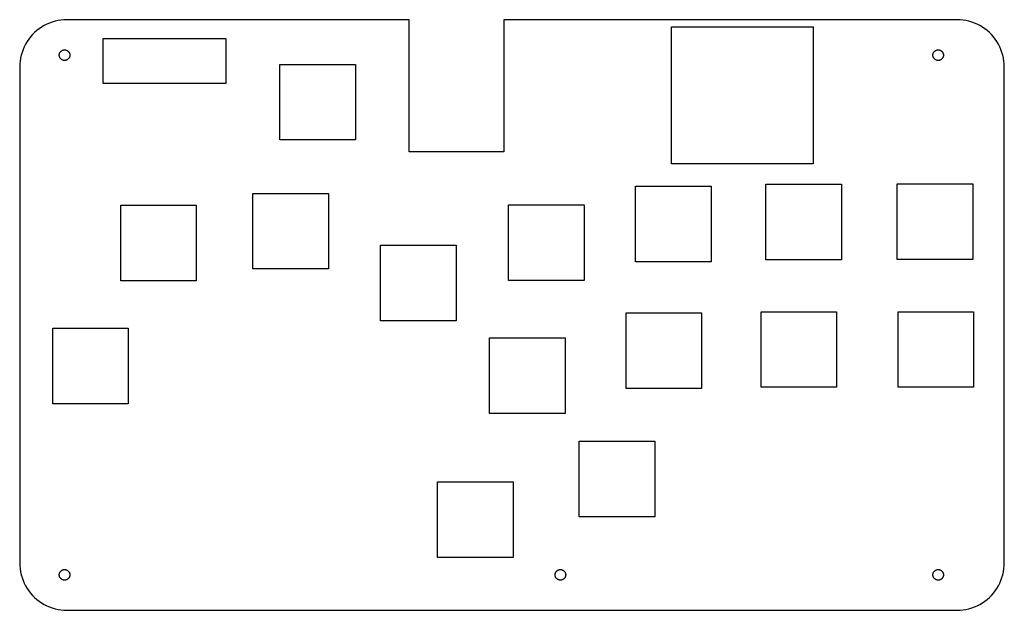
# Model space of a CAD drawing. Header units: metres. Extents: x 0 to 208, y 0 to 125.
import ezdxf

# ---------------------------------------------------------------- set-up
doc = ezdxf.new("R2010")
doc.units = ezdxf.units.M

msp = doc.modelspace()

# ---------------------------------------------------------------- linework, layer by layer
for p, q in [((4.12215, 123.09), (3.62576, 122.705)), ((4.64174, 123.443), (4.12215, 123.09)), ((5.18246, 123.763), (4.64174, 123.443)), ((5.7422, 124.048), (5.18246, 123.763)), ((6.31876, 124.298), (5.7422, 124.048)), ((6.90984, 124.511), (6.31876, 124.298)), ((7.51311, 124.686), (6.90984, 124.511)), ((8.12619, 124.823), (7.51311, 124.686)), ((8.74667, 124.921), (8.12619, 124.823)), ((9.3721, 124.98), (8.74667, 124.921)), ((10, 125), (9.3721, 124.98)), ((82.5, 125), (10, 125)), ((82.5, 97), (82.5, 125)), ((198.5, 125), (102.5, 125)), ((102.5, 125), (102.5, 97)), ((138, 94.5), (138, 123.5)), ((138, 123.5), (168, 123.5)), ((168, 123.5), (168, 94.5)), ((199.128, 124.98), (198.5, 125)), ((199.753, 124.921), (199.128, 124.98)), ((200.374, 124.823), (199.753, 124.921)), ((200.987, 124.686), (200.374, 124.823)), ((201.59, 124.511), (200.987, 124.686)), ((202.181, 124.298), (201.59, 124.511)), ((202.758, 124.048), (202.181, 124.298)), ((203.318, 123.763), (202.758, 124.048)), ((203.858, 123.443), (203.318, 123.763)), ((204.378, 123.09), (203.858, 123.443)), ((204.874, 122.705), (204.378, 123.09)), ((2.29486, 121.374), (1.90984, 120.878)), ((2.71031, 121.845), (2.29486, 121.374)), ((3.15453, 122.29), (2.71031, 121.845)), ((3.62576, 122.705), (3.15453, 122.29)), ((17.65, 111.525), (17.65, 121.025)), ((17.65, 121.025), (43.65, 121.025)), ((43.65, 121.025), (43.65, 111.525)), ((205.345, 122.29), (204.874, 122.705)), ((205.79, 121.845), (205.345, 122.29)), ((206.205, 121.374), (205.79, 121.845)), ((206.59, 120.878), (206.205, 121.374)), ((0.95174, 119.258), (0.70224, 118.681)), ((1.23694, 119.818), (0.95174, 119.258)), ((1.55672, 120.358), (1.23694, 119.818)), ((1.90984, 120.878), (1.55672, 120.358)), ((206.943, 120.358), (206.59, 120.878)), ((207.263, 119.818), (206.943, 120.358)), ((207.548, 119.258), (207.263, 119.818)), ((207.798, 118.681), (207.548, 119.258)), ((0.17712, 116.874), (0.07886, 116.253)), ((0.31416, 117.487), (0.17712, 116.874)), ((0.48944, 118.09), (0.31416, 117.487)), ((0.70224, 118.681), (0.48944, 118.09)), ((8.37999, 117.5), (8.3822, 117.57)), ((8.3822, 117.43), (8.37999, 117.5)), ((8.3822, 117.57), (8.38882, 117.64)), ((8.38882, 117.36), (8.3822, 117.43)), ((8.38882, 117.64), (8.39983, 117.71)), ((8.39983, 117.29), (8.38882, 117.36)), ((8.39983, 117.71), (8.41518, 117.779)), ((8.41518, 117.221), (8.39983, 117.29)), ((8.41518, 117.779), (8.43481, 117.846)), ((8.43481, 117.154), (8.41518, 117.221)), ((8.43481, 117.846), (8.45865, 117.912)), ((8.45865, 117.088), (8.43481, 117.154)), ((8.45865, 117.912), (8.48659, 117.977)), ((8.48659, 117.023), (8.45865, 117.088)), ((8.48659, 117.977), (8.51852, 118.04)), ((8.51852, 116.96), (8.48659, 117.023)), ((8.51852, 118.04), (8.55435, 118.1)), ((8.55435, 116.9), (8.51852, 116.96)), ((8.55435, 118.1), (8.59389, 118.158)), ((8.59389, 116.842), (8.55435, 116.9)), ((8.59389, 118.158), (8.63702, 118.214)), ((8.63702, 116.786), (8.59389, 116.842)), ((8.63702, 118.214), (8.68355, 118.267)), ((8.68355, 116.733), (8.63702, 116.786)), ((8.68355, 118.267), (8.73331, 118.316)), ((8.73331, 118.316), (8.78607, 118.363)), ((8.78607, 118.363), (8.84167, 118.406)), ((8.84167, 118.406), (8.89987, 118.446)), ((8.89987, 118.446), (8.96043, 118.481)), ((8.96043, 118.481), (9.02312, 118.513)), ((9.02312, 118.513), (9.08769, 118.541)), ((9.08769, 118.541), (9.1539, 118.565)), ((9.1539, 118.565), (9.22147, 118.585)), ((9.22147, 118.585), (9.29013, 118.6)), ((9.29013, 118.6), (9.35962, 118.611)), ((9.35962, 118.611), (9.42967, 118.618)), ((9.42967, 118.618), (9.5, 118.62)), ((9.5, 118.62), (9.57031, 118.618)), ((9.57031, 118.618), (9.64037, 118.611)), ((9.64037, 118.611), (9.70985, 118.6)), ((9.70985, 118.6), (9.77852, 118.585)), ((9.77852, 118.585), (9.84608, 118.565)), ((9.84608, 118.565), (9.91229, 118.541)), ((9.91229, 118.541), (9.97687, 118.513)), ((9.97687, 118.513), (10.0396, 118.481)), ((10.0396, 118.481), (10.1001, 118.446)), ((10.1001, 118.446), (10.1583, 118.406)), ((10.1583, 118.406), (10.2139, 118.363)), ((10.2139, 118.363), (10.2667, 118.316)), ((10.2667, 118.316), (10.3164, 118.267)), ((10.3164, 118.267), (10.363, 118.214)), ((10.363, 116.786), (10.3164, 116.733)), ((10.363, 118.214), (10.4061, 118.158)), ((10.4061, 116.842), (10.363, 116.786)), ((10.4061, 118.158), (10.4456, 118.1)), ((10.4456, 116.9), (10.4061, 116.842)), ((10.4456, 118.1), (10.4815, 118.04)), ((10.4815, 116.96), (10.4456, 116.9)), ((10.4815, 118.04), (10.5134, 117.977)), ((10.5134, 117.023), (10.4815, 116.96)), ((10.5134, 117.977), (10.5413, 117.912)), ((10.5413, 117.088), (10.5134, 117.023)), ((10.5413, 117.912), (10.5652, 117.846)), ((10.5652, 117.154), (10.5413, 117.088)), ((10.5652, 117.846), (10.5848, 117.779)), ((10.5848, 117.221), (10.5652, 117.154)), ((10.5848, 117.779), (10.6002, 117.71)), ((10.6002, 117.29), (10.5848, 117.221)), ((10.6002, 117.71), (10.6112, 117.64)), ((10.6112, 117.36), (10.6002, 117.29)), ((10.6112, 117.64), (10.6178, 117.57)), ((10.6178, 117.43), (10.6112, 117.36)), ((10.6178, 117.57), (10.62, 117.5)), ((10.62, 117.5), (10.6178, 117.43)), ((193.38, 117.5), (193.382, 117.57)), ((193.382, 117.43), (193.38, 117.5)), ((193.382, 117.57), (193.389, 117.64)), ((193.389, 117.36), (193.382, 117.43)), ((193.389, 117.64), (193.4, 117.71)), ((193.4, 117.29), (193.389, 117.36)), ((193.4, 117.71), (193.415, 117.779)), ((193.415, 117.221), (193.4, 117.29)), ((193.415, 117.779), (193.435, 117.846)), ((193.435, 117.154), (193.415, 117.221)), ((193.435, 117.846), (193.459, 117.912)), ((193.459, 117.088), (193.435, 117.154)), ((193.459, 117.912), (193.487, 117.977)), ((193.487, 117.023), (193.459, 117.088)), ((193.487, 117.977), (193.519, 118.04)), ((193.519, 116.96), (193.487, 117.023)), ((193.519, 118.04), (193.554, 118.1)), ((193.554, 116.9), (193.519, 116.96)), ((193.554, 118.1), (193.594, 118.158)), ((193.594, 116.842), (193.554, 116.9)), ((193.594, 118.158), (193.637, 118.214)), ((193.637, 116.786), (193.594, 116.842)), ((193.637, 118.214), (193.684, 118.267)), ((193.684, 116.733), (193.637, 116.786)), ((193.684, 118.267), (193.733, 118.316)), ((193.733, 118.316), (193.786, 118.363)), ((193.786, 118.363), (193.842, 118.406)), ((193.842, 118.406), (193.9, 118.446)), ((193.9, 118.446), (193.96, 118.481)), ((193.96, 118.481), (194.023, 118.513)), ((194.023, 118.513), (194.088, 118.541)), ((194.088, 118.541), (194.154, 118.565)), ((194.154, 118.565), (194.221, 118.585)), ((194.221, 118.585), (194.29, 118.6)), ((194.29, 118.6), (194.36, 118.611)), ((194.36, 118.611), (194.43, 118.618)), ((194.43, 118.618), (194.5, 118.62)), ((194.5, 118.62), (194.57, 118.618)), ((194.57, 118.618), (194.64, 118.611)), ((194.64, 118.611), (194.71, 118.6)), ((194.71, 118.6), (194.779, 118.585)), ((194.779, 118.585), (194.846, 118.565)), ((194.846, 118.565), (194.912, 118.541)), ((194.912, 118.541), (194.977, 118.513)), ((194.977, 118.513), (195.04, 118.481)), ((195.04, 118.481), (195.1, 118.446)), ((195.1, 118.446), (195.158, 118.406)), ((195.158, 118.406), (195.214, 118.363)), ((195.214, 118.363), (195.267, 118.316)), ((195.267, 118.316), (195.316, 118.267)), ((195.316, 118.267), (195.363, 118.214)), ((195.363, 116.786), (195.316, 116.733)), ((195.363, 118.214), (195.406, 118.158)), ((195.406, 116.842), (195.363, 116.786)), ((195.406, 118.158), (195.446, 118.1)), ((195.446, 116.9), (195.406, 116.842)), ((195.446, 118.1), (195.481, 118.04)), ((195.481, 116.96), (195.446, 116.9)), ((195.481, 118.04), (195.513, 117.977)), ((195.513, 117.023), (195.481, 116.96)), ((195.513, 117.977), (195.541, 117.912)), ((195.541, 117.088), (195.513, 117.023)), ((195.541, 117.912), (195.565, 117.846)), ((195.565, 117.154), (195.541, 117.088)), ((195.565, 117.846), (195.585, 117.779)), ((195.585, 117.221), (195.565, 117.154)), ((195.585, 117.779), (195.6, 117.71)), ((195.6, 117.29), (195.585, 117.221)), ((195.6, 117.71), (195.611, 117.64)), ((195.611, 117.36), (195.6, 117.29)), ((195.611, 117.64), (195.618, 117.57)), ((195.618, 117.43), (195.611, 117.36)), ((195.618, 117.57), (195.62, 117.5)), ((195.62, 117.5), (195.618, 117.43)), ((208.011, 118.09), (207.798, 118.681)), ((208.186, 117.487), (208.011, 118.09)), ((208.323, 116.874), (208.186, 117.487)), ((208.421, 116.253), (208.323, 116.874)), ((0.01973, 115.628), (0, 115)), ((0, 115), (0, 10)), ((0.07886, 116.253), (0.01973, 115.628)), ((8.73331, 116.684), (8.68355, 116.733)), ((8.78607, 116.637), (8.73331, 116.684)), ((8.84167, 116.594), (8.78607, 116.637)), ((8.89987, 116.554), (8.84167, 116.594)), ((8.96043, 116.519), (8.89987, 116.554)), ((9.02312, 116.487), (8.96043, 116.519)), ((9.08769, 116.459), (9.02312, 116.487)), ((9.1539, 116.435), (9.08769, 116.459)), ((9.22147, 116.415), (9.1539, 116.435)), ((9.29013, 116.4), (9.22147, 116.415)), ((9.35962, 116.389), (9.29013, 116.4)), ((9.42967, 116.382), (9.35962, 116.389)), ((9.5, 116.38), (9.42967, 116.382)), ((9.57031, 116.382), (9.5, 116.38)), ((9.64037, 116.389), (9.57031, 116.382)), ((9.70985, 116.4), (9.64037, 116.389)), ((9.77852, 116.415), (9.70985, 116.4)), ((9.84608, 116.435), (9.77852, 116.415)), ((9.91229, 116.459), (9.84608, 116.435)), ((9.97687, 116.487), (9.91229, 116.459)), ((10.0396, 116.519), (9.97687, 116.487)), ((10.1001, 116.554), (10.0396, 116.519)), ((10.1583, 116.594), (10.1001, 116.554)), ((10.2139, 116.637), (10.1583, 116.594)), ((10.2667, 116.684), (10.2139, 116.637)), ((10.3164, 116.733), (10.2667, 116.684)), ((55.1, 99.55), (55.1, 115.55)), ((55.1, 115.55), (71.1, 115.55)), ((71.1, 115.55), (71.1, 99.55)), ((193.733, 116.684), (193.684, 116.733)), ((193.786, 116.637), (193.733, 116.684)), ((193.842, 116.594), (193.786, 116.637)), ((193.9, 116.554), (193.842, 116.594)), ((193.96, 116.519), (193.9, 116.554)), ((194.023, 116.487), (193.96, 116.519)), ((194.088, 116.459), (194.023, 116.487)), ((194.154, 116.435), (194.088, 116.459)), ((194.221, 116.415), (194.154, 116.435)), ((194.29, 116.4), (194.221, 116.415)), ((194.36, 116.389), (194.29, 116.4)), ((194.43, 116.382), (194.36, 116.389)), ((194.5, 116.38), (194.43, 116.382)), ((194.57, 116.382), (194.5, 116.38)), ((194.64, 116.389), (194.57, 116.382)), ((194.71, 116.4), (194.64, 116.389)), ((194.779, 116.415), (194.71, 116.4)), ((194.846, 116.435), (194.779, 116.415)), ((194.912, 116.459), (194.846, 116.435)), ((194.977, 116.487), (194.912, 116.459)), ((195.04, 116.519), (194.977, 116.487)), ((195.1, 116.554), (195.04, 116.519)), ((195.158, 116.594), (195.1, 116.554)), ((195.214, 116.637), (195.158, 116.594)), ((195.267, 116.684), (195.214, 116.637)), ((195.316, 116.733), (195.267, 116.684)), ((208.48, 115.628), (208.421, 116.253)), ((208.5, 115), (208.48, 115.628)), ((208.5, 10), (208.5, 115)), ((43.65, 111.525), (17.65, 111.525)), ((71.1, 99.55), (55.1, 99.55)), ((102.5, 97), (82.5, 97)), ((168, 94.5), (138, 94.5)), ((130.4, 73.75), (130.4, 89.75)), ((130.4, 89.75), (146.4, 89.75)), ((146.4, 89.75), (146.4, 73.75)), ((158, 74.2), (158, 90.2)), ((158, 90.2), (174, 90.2)), ((174, 90.2), (174, 74.2)), ((185.8, 74.25), (185.8, 90.25)), ((185.8, 90.25), (201.8, 90.25)), ((201.8, 90.25), (201.8, 74.25)), ((49.4, 72.25), (49.4, 88.25)), ((49.4, 88.25), (65.4, 88.25)), ((65.4, 88.25), (65.4, 72.25)), ((21.4, 69.75), (21.4, 85.75)), ((21.4, 85.75), (37.4, 85.75)), ((37.4, 85.75), (37.4, 69.75)), ((103.5, 69.8), (103.5, 85.8)), ((103.5, 85.8), (119.5, 85.8)), ((119.5, 85.8), (119.5, 69.8)), ((76.4, 61.25), (76.4, 77.25)), ((76.4, 77.25), (92.4, 77.25)), ((92.4, 77.25), (92.4, 61.25)), ((146.4, 73.75), (130.4, 73.75)), ((174, 74.2), (158, 74.2)), ((201.8, 74.25), (185.8, 74.25)), ((65.4, 72.25), (49.4, 72.25)), ((37.4, 69.75), (21.4, 69.75)), ((119.5, 69.8), (103.5, 69.8)), ((128.4, 46.95), (128.4, 62.95)), ((128.4, 62.95), (144.4, 62.95)), ((144.4, 62.95), (144.4, 46.95)), ((157, 47.2), (157, 63.2)), ((157, 63.2), (173, 63.2)), ((173, 63.2), (173, 47.2)), ((186, 47.2), (186, 63.2)), ((186, 63.2), (202, 63.2)), ((202, 63.2), (202, 47.2)), ((92.4, 61.25), (76.4, 61.25)), ((7, 43.7), (7, 59.7)), ((7, 59.7), (23, 59.7)), ((23, 59.7), (23, 43.7)), ((99.5, 41.685), (99.5, 57.685)), ((99.5, 57.685), (115.5, 57.685)), ((115.5, 57.685), (115.5, 41.685)), ((144.4, 46.95), (128.4, 46.95)), ((173, 47.2), (157, 47.2)), ((202, 47.2), (186, 47.2)), ((23, 43.7), (7, 43.7)), ((115.5, 41.685), (99.5, 41.685)), ((118.5, 19.8), (118.5, 35.8)), ((118.5, 35.8), (134.5, 35.8)), ((134.5, 35.8), (134.5, 19.8)), ((88.5, 11.2), (88.5, 27.2)), ((88.5, 27.2), (104.5, 27.2)), ((104.5, 27.2), (104.5, 11.2)), ((134.5, 19.8), (118.5, 19.8)), ((104.5, 11.2), (88.5, 11.2)), ((0, 10), (0.01973, 9.3721)), ((0.01973, 9.3721), (0.07886, 8.74667)), ((0.07886, 8.74667), (0.17712, 8.12619)), ((8.73331, 8.31644), (8.78607, 8.36296)), ((8.78607, 8.36296), (8.84167, 8.4061)), ((8.84167, 8.4061), (8.89987, 8.44563)), ((8.89987, 8.44563), (8.96043, 8.48146)), ((8.96043, 8.48146), (9.02312, 8.5134)), ((9.02312, 8.5134), (9.08769, 8.54134)), ((9.08769, 8.54134), (9.1539, 8.56517)), ((9.1539, 8.56517), (9.22147, 8.58481)), ((9.22147, 8.58481), (9.29013, 8.60016)), ((9.29013, 8.60016), (9.35962, 8.61116)), ((9.35962, 8.61116), (9.42967, 8.61778)), ((9.42967, 8.61778), (9.5, 8.62)), ((9.5, 8.62), (9.57031, 8.61778)), ((9.57031, 8.61778), (9.64037, 8.61116)), ((9.64037, 8.61116), (9.70985, 8.60016)), ((9.70985, 8.60016), (9.77852, 8.58481)), ((9.77852, 8.58481), (9.84608, 8.56517)), ((9.84608, 8.56517), (9.91229, 8.54134)), ((9.91229, 8.54134), (9.97687, 8.5134)), ((9.97687, 8.5134), (10.0396, 8.48146)), ((10.0396, 8.48146), (10.1001, 8.44563)), ((10.1001, 8.44563), (10.1583, 8.4061)), ((10.1583, 8.4061), (10.2139, 8.36296)), ((10.2139, 8.36296), (10.2667, 8.31644)), ((113.733, 8.31644), (113.786, 8.36296)), ((113.786, 8.36296), (113.842, 8.4061)), ((113.842, 8.4061), (113.9, 8.44563)), ((113.9, 8.44563), (113.96, 8.48146)), ((113.96, 8.48146), (114.023, 8.5134)), ((114.023, 8.5134), (114.088, 8.54134)), ((114.088, 8.54134), (114.154, 8.56517)), ((114.154, 8.56517), (114.221, 8.58481)), ((114.221, 8.58481), (114.29, 8.60016)), ((114.29, 8.60016), (114.36, 8.61116)), ((114.36, 8.61116), (114.43, 8.61778)), ((114.43, 8.61778), (114.5, 8.62)), ((114.5, 8.62), (114.57, 8.61778)), ((114.57, 8.61778), (114.64, 8.61116)), ((114.64, 8.61116), (114.71, 8.60016)), ((114.71, 8.60016), (114.779, 8.58481)), ((114.779, 8.58481), (114.846, 8.56517)), ((114.846, 8.56517), (114.912, 8.54134)), ((114.912, 8.54134), (114.977, 8.5134)), ((114.977, 8.5134), (115.04, 8.48146)), ((115.04, 8.48146), (115.1, 8.44563)), ((115.1, 8.44563), (115.158, 8.4061)), ((115.158, 8.4061), (115.214, 8.36296)), ((115.214, 8.36296), (115.267, 8.31644)), ((193.733, 8.31644), (193.786, 8.36296)), ((193.786, 8.36296), (193.842, 8.4061)), ((193.842, 8.4061), (193.9, 8.44563)), ((193.9, 8.44563), (193.96, 8.48146)), ((193.96, 8.48146), (194.023, 8.5134)), ((194.023, 8.5134), (194.088, 8.54134)), ((194.088, 8.54134), (194.154, 8.56517)), ((194.154, 8.56517), (194.221, 8.58481)), ((194.221, 8.58481), (194.29, 8.60016)), ((194.29, 8.60016), (194.36, 8.61116)), ((194.36, 8.61116), (194.43, 8.61778)), ((194.43, 8.61778), (194.5, 8.62)), ((194.5, 8.62), (194.57, 8.61778)), ((194.57, 8.61778), (194.64, 8.61116)), ((194.64, 8.61116), (194.71, 8.60016)), ((194.71, 8.60016), (194.779, 8.58481)), ((194.779, 8.58481), (194.846, 8.56517)), ((194.846, 8.56517), (194.912, 8.54134)), ((194.912, 8.54134), (194.977, 8.5134)), ((194.977, 8.5134), (195.04, 8.48146)), ((195.04, 8.48146), (195.1, 8.44563)), ((195.1, 8.44563), (195.158, 8.4061)), ((195.158, 8.4061), (195.214, 8.36296)), ((195.214, 8.36296), (195.267, 8.31644)), ((208.323, 8.12619), (208.421, 8.74667)), ((208.421, 8.74667), (208.48, 9.3721)), ((208.48, 9.3721), (208.5, 10)), ((0.17712, 8.12619), (0.31416, 7.51311)), ((0.31416, 7.51311), (0.48944, 6.90984)), ((0.48944, 6.90984), (0.70224, 6.31876)), ((0.70224, 6.31876), (0.95174, 5.7422)), ((8.37999, 7.5), (8.3822, 7.57031)), ((8.3822, 7.42967), (8.37999, 7.5)), ((8.3822, 7.57031), (8.38882, 7.64037)), ((8.38882, 7.35962), (8.3822, 7.42967)), ((8.38882, 7.64037), (8.39983, 7.70985)), ((8.39983, 7.29013), (8.38882, 7.35962)), ((8.39983, 7.70985), (8.41518, 7.77852)), ((8.41518, 7.22147), (8.39983, 7.29013)), ((8.41518, 7.77852), (8.43481, 7.84608)), ((8.43481, 7.1539), (8.41518, 7.22147)), ((8.43481, 7.84608), (8.45865, 7.91229)), ((8.45865, 7.08769), (8.43481, 7.1539)), ((8.45865, 7.91229), (8.48659, 7.97687)), ((8.48659, 7.02312), (8.45865, 7.08769)), ((8.48659, 7.97687), (8.51852, 8.03955)), ((8.51852, 6.96043), (8.48659, 7.02312)), ((8.51852, 8.03955), (8.55435, 8.10011)), ((8.55435, 6.89987), (8.51852, 6.96043)), ((8.55435, 8.10011), (8.59389, 8.15831)), ((8.59389, 6.84167), (8.55435, 6.89987)), ((8.59389, 8.15831), (8.63702, 8.21391)), ((8.63702, 6.78607), (8.59389, 6.84167)), ((8.63702, 8.21391), (8.68355, 8.26668)), ((8.68355, 6.73331), (8.63702, 6.78607)), ((8.68355, 8.26668), (8.73331, 8.31644)), ((8.73331, 6.68355), (8.68355, 6.73331)), ((8.78607, 6.63702), (8.73331, 6.68355)), ((8.84167, 6.59389), (8.78607, 6.63702)), ((8.89987, 6.55435), (8.84167, 6.59389)), ((8.96043, 6.51852), (8.89987, 6.55435)), ((9.02312, 6.48659), (8.96043, 6.51852)), ((9.08769, 6.45865), (9.02312, 6.48659)), ((9.1539, 6.43481), (9.08769, 6.45865)), ((9.22147, 6.41518), (9.1539, 6.43481)), ((9.29013, 6.39983), (9.22147, 6.41518)), ((9.35962, 6.38882), (9.29013, 6.39983)), ((9.42967, 6.3822), (9.35962, 6.38882)), ((9.5, 6.37999), (9.42967, 6.3822)), ((9.57031, 6.3822), (9.5, 6.37999)), ((9.64037, 6.38882), (9.57031, 6.3822)), ((9.70985, 6.39983), (9.64037, 6.38882)), ((9.77852, 6.41518), (9.70985, 6.39983)), ((9.84608, 6.43481), (9.77852, 6.41518)), ((9.91229, 6.45865), (9.84608, 6.43481)), ((9.97687, 6.48659), (9.91229, 6.45865)), ((10.0396, 6.51852), (9.97687, 6.48659)), ((10.1001, 6.55435), (10.0396, 6.51852)), ((10.1583, 6.59389), (10.1001, 6.55435)), ((10.2139, 6.63702), (10.1583, 6.59389)), ((10.2667, 6.68355), (10.2139, 6.63702)), ((10.2667, 8.31644), (10.3164, 8.26668)), ((10.3164, 6.73331), (10.2667, 6.68355)), ((10.3164, 8.26668), (10.363, 8.21391)), ((10.363, 6.78607), (10.3164, 6.73331)), ((10.363, 8.21391), (10.4061, 8.15831)), ((10.4061, 6.84167), (10.363, 6.78607)), ((10.4061, 8.15831), (10.4456, 8.10011)), ((10.4456, 6.89987), (10.4061, 6.84167)), ((10.4456, 8.10011), (10.4815, 8.03955)), ((10.4815, 6.96043), (10.4456, 6.89987)), ((10.4815, 8.03955), (10.5134, 7.97687)), ((10.5134, 7.02312), (10.4815, 6.96043)), ((10.5134, 7.97687), (10.5413, 7.91229)), ((10.5413, 7.08769), (10.5134, 7.02312)), ((10.5413, 7.91229), (10.5652, 7.84608)), ((10.5652, 7.1539), (10.5413, 7.08769)), ((10.5652, 7.84608), (10.5848, 7.77852)), ((10.5848, 7.22147), (10.5652, 7.1539)), ((10.5848, 7.77852), (10.6002, 7.70985)), ((10.6002, 7.29013), (10.5848, 7.22147)), ((10.6002, 7.70985), (10.6112, 7.64037)), ((10.6112, 7.35962), (10.6002, 7.29013)), ((10.6112, 7.64037), (10.6178, 7.57031)), ((10.6178, 7.42967), (10.6112, 7.35962)), ((10.6178, 7.57031), (10.62, 7.5)), ((10.62, 7.5), (10.6178, 7.42967)), ((113.38, 7.5), (113.382, 7.57031)), ((113.382, 7.42967), (113.38, 7.5)), ((113.382, 7.57031), (113.389, 7.64037)), ((113.389, 7.35962), (113.382, 7.42967)), ((113.389, 7.64037), (113.4, 7.70985)), ((113.4, 7.29013), (113.389, 7.35962)), ((113.4, 7.70985), (113.415, 7.77852)), ((113.415, 7.22147), (113.4, 7.29013)), ((113.415, 7.77852), (113.435, 7.84608)), ((113.435, 7.1539), (113.415, 7.22147)), ((113.435, 7.84608), (113.459, 7.91229)), ((113.459, 7.08769), (113.435, 7.1539)), ((113.459, 7.91229), (113.487, 7.97687)), ((113.487, 7.02312), (113.459, 7.08769)), ((113.487, 7.97687), (113.519, 8.03955)), ((113.519, 6.96043), (113.487, 7.02312)), ((113.519, 8.03955), (113.554, 8.10011)), ((113.554, 6.89987), (113.519, 6.96043)), ((113.554, 8.10011), (113.594, 8.15831)), ((113.594, 6.84167), (113.554, 6.89987)), ((113.594, 8.15831), (113.637, 8.21391)), ((113.637, 6.78607), (113.594, 6.84167)), ((113.637, 8.21391), (113.684, 8.26668)), ((113.684, 6.73331), (113.637, 6.78607)), ((113.684, 8.26668), (113.733, 8.31644)), ((113.733, 6.68355), (113.684, 6.73331)), ((113.786, 6.63702), (113.733, 6.68355)), ((113.842, 6.59389), (113.786, 6.63702)), ((113.9, 6.55435), (113.842, 6.59389)), ((113.96, 6.51852), (113.9, 6.55435)), ((114.023, 6.48659), (113.96, 6.51852)), ((114.088, 6.45865), (114.023, 6.48659)), ((114.154, 6.43481), (114.088, 6.45865)), ((114.221, 6.41518), (114.154, 6.43481)), ((114.29, 6.39983), (114.221, 6.41518)), ((114.36, 6.38882), (114.29, 6.39983)), ((114.43, 6.3822), (114.36, 6.38882)), ((114.5, 6.37999), (114.43, 6.3822)), ((114.57, 6.3822), (114.5, 6.37999)), ((114.64, 6.38882), (114.57, 6.3822)), ((114.71, 6.39983), (114.64, 6.38882)), ((114.779, 6.41518), (114.71, 6.39983)), ((114.846, 6.43481), (114.779, 6.41518)), ((114.912, 6.45865), (114.846, 6.43481)), ((114.977, 6.48659), (114.912, 6.45865)), ((115.04, 6.51852), (114.977, 6.48659)), ((115.1, 6.55435), (115.04, 6.51852)), ((115.158, 6.59389), (115.1, 6.55435)), ((115.214, 6.63702), (115.158, 6.59389)), ((115.267, 6.68355), (115.214, 6.63702)), ((115.267, 8.31644), (115.316, 8.26668)), ((115.316, 6.73331), (115.267, 6.68355)), ((115.316, 8.26668), (115.363, 8.21391)), ((115.363, 6.78607), (115.316, 6.73331)), ((115.363, 8.21391), (115.406, 8.15831)), ((115.406, 6.84167), (115.363, 6.78607)), ((115.406, 8.15831), (115.446, 8.10011)), ((115.446, 6.89987), (115.406, 6.84167)), ((115.446, 8.10011), (115.481, 8.03955)), ((115.481, 6.96043), (115.446, 6.89987)), ((115.481, 8.03955), (115.513, 7.97687)), ((115.513, 7.02312), (115.481, 6.96043)), ((115.513, 7.97687), (115.541, 7.91229)), ((115.541, 7.08769), (115.513, 7.02312)), ((115.541, 7.91229), (115.565, 7.84608)), ((115.565, 7.1539), (115.541, 7.08769)), ((115.565, 7.84608), (115.585, 7.77852)), ((115.585, 7.22147), (115.565, 7.1539)), ((115.585, 7.77852), (115.6, 7.70985)), ((115.6, 7.29013), (115.585, 7.22147)), ((115.6, 7.70985), (115.611, 7.64037)), ((115.611, 7.35962), (115.6, 7.29013)), ((115.611, 7.64037), (115.618, 7.57031)), ((115.618, 7.42967), (115.611, 7.35962)), ((115.618, 7.57031), (115.62, 7.5)), ((115.62, 7.5), (115.618, 7.42967)), ((193.38, 7.5), (193.382, 7.57031)), ((193.382, 7.42967), (193.38, 7.5)), ((193.382, 7.57031), (193.389, 7.64037)), ((193.389, 7.35962), (193.382, 7.42967)), ((193.389, 7.64037), (193.4, 7.70985)), ((193.4, 7.29013), (193.389, 7.35962)), ((193.4, 7.70985), (193.415, 7.77852)), ((193.415, 7.22147), (193.4, 7.29013)), ((193.415, 7.77852), (193.435, 7.84608)), ((193.435, 7.1539), (193.415, 7.22147)), ((193.435, 7.84608), (193.459, 7.91229)), ((193.459, 7.08769), (193.435, 7.1539)), ((193.459, 7.91229), (193.487, 7.97687)), ((193.487, 7.02312), (193.459, 7.08769)), ((193.487, 7.97687), (193.519, 8.03955)), ((193.519, 6.96043), (193.487, 7.02312)), ((193.519, 8.03955), (193.554, 8.10011)), ((193.554, 6.89987), (193.519, 6.96043)), ((193.554, 8.10011), (193.594, 8.15831)), ((193.594, 6.84167), (193.554, 6.89987)), ((193.594, 8.15831), (193.637, 8.21391)), ((193.637, 6.78607), (193.594, 6.84167)), ((193.637, 8.21391), (193.684, 8.26668)), ((193.684, 6.73331), (193.637, 6.78607)), ((193.684, 8.26668), (193.733, 8.31644)), ((193.733, 6.68355), (193.684, 6.73331)), ((193.786, 6.63702), (193.733, 6.68355)), ((193.842, 6.59389), (193.786, 6.63702)), ((193.9, 6.55435), (193.842, 6.59389)), ((193.96, 6.51852), (193.9, 6.55435)), ((194.023, 6.48659), (193.96, 6.51852)), ((194.088, 6.45865), (194.023, 6.48659)), ((194.154, 6.43481), (194.088, 6.45865)), ((194.221, 6.41518), (194.154, 6.43481)), ((194.29, 6.39983), (194.221, 6.41518)), ((194.36, 6.38882), (194.29, 6.39983)), ((194.43, 6.3822), (194.36, 6.38882)), ((194.5, 6.37999), (194.43, 6.3822)), ((194.57, 6.3822), (194.5, 6.37999)), ((194.64, 6.38882), (194.57, 6.3822)), ((194.71, 6.39983), (194.64, 6.38882)), ((194.779, 6.41518), (194.71, 6.39983)), ((194.846, 6.43481), (194.779, 6.41518)), ((194.912, 6.45865), (194.846, 6.43481)), ((194.977, 6.48659), (194.912, 6.45865)), ((195.04, 6.51852), (194.977, 6.48659)), ((195.1, 6.55435), (195.04, 6.51852)), ((195.158, 6.59389), (195.1, 6.55435)), ((195.214, 6.63702), (195.158, 6.59389)), ((195.267, 6.68355), (195.214, 6.63702)), ((195.267, 8.31644), (195.316, 8.26668)), ((195.316, 6.73331), (195.267, 6.68355)), ((195.316, 8.26668), (195.363, 8.21391)), ((195.363, 6.78607), (195.316, 6.73331)), ((195.363, 8.21391), (195.406, 8.15831)), ((195.406, 6.84167), (195.363, 6.78607)), ((195.406, 8.15831), (195.446, 8.10011)), ((195.446, 6.89987), (195.406, 6.84167)), ((195.446, 8.10011), (195.481, 8.03955)), ((195.481, 6.96043), (195.446, 6.89987)), ((195.481, 8.03955), (195.513, 7.97687)), ((195.513, 7.02312), (195.481, 6.96043)), ((195.513, 7.97687), (195.541, 7.91229)), ((195.541, 7.08769), (195.513, 7.02312)), ((195.541, 7.91229), (195.565, 7.84608)), ((195.565, 7.1539), (195.541, 7.08769)), ((195.565, 7.84608), (195.585, 7.77852)), ((195.585, 7.22147), (195.565, 7.1539)), ((195.585, 7.77852), (195.6, 7.70985)), ((195.6, 7.29013), (195.585, 7.22147)), ((195.6, 7.70985), (195.611, 7.64037)), ((195.611, 7.35962), (195.6, 7.29013)), ((195.611, 7.64037), (195.618, 7.57031)), ((195.618, 7.42967), (195.611, 7.35962)), ((195.618, 7.57031), (195.62, 7.5)), ((195.62, 7.5), (195.618, 7.42967)), ((207.548, 5.7422), (207.798, 6.31876)), ((207.798, 6.31876), (208.011, 6.90984)), ((208.011, 6.90984), (208.186, 7.51311)), ((208.186, 7.51311), (208.323, 8.12619)), ((0.95174, 5.7422), (1.23694, 5.18246)), ((1.23694, 5.18246), (1.55672, 4.64174)), ((1.55672, 4.64174), (1.90984, 4.12215)), ((206.59, 4.12215), (206.943, 4.64174)), ((206.943, 4.64174), (207.263, 5.18246)), ((207.263, 5.18246), (207.548, 5.7422)), ((1.90984, 4.12215), (2.29486, 3.62576)), ((2.29486, 3.62576), (2.71031, 3.15453)), ((2.71031, 3.15453), (3.15453, 2.71031)), ((3.15453, 2.71031), (3.62576, 2.29486)), ((3.62576, 2.29486), (4.12215, 1.90984)), ((204.378, 1.90984), (204.874, 2.29486)), ((204.874, 2.29486), (205.345, 2.71031)), ((205.345, 2.71031), (205.79, 3.15453)), ((205.79, 3.15453), (206.205, 3.62576)), ((206.205, 3.62576), (206.59, 4.12215)), ((4.12215, 1.90984), (4.64174, 1.55672)), ((4.64174, 1.55672), (5.18246, 1.23694)), ((5.18246, 1.23694), (5.7422, 0.95174)), ((5.7422, 0.95174), (6.31876, 0.70224)), ((6.31876, 0.70224), (6.90984, 0.48944)), ((6.90984, 0.48944), (7.51311, 0.31416)), ((7.51311, 0.31416), (8.12619, 0.17712)), ((8.12619, 0.17712), (8.74667, 0.07886)), ((8.74667, 0.07886), (9.3721, 0.01973)), ((9.3721, 0.01973), (10, 0)), ((10, 0), (198.5, 0)), ((198.5, 0), (199.128, 0.01973)), ((199.128, 0.01973), (199.753, 0.07886)), ((199.753, 0.07886), (200.374, 0.17712)), ((200.374, 0.17712), (200.987, 0.31416)), ((200.987, 0.31416), (201.59, 0.48944)), ((201.59, 0.48944), (202.181, 0.70224)), ((202.181, 0.70224), (202.758, 0.95174)), ((202.758, 0.95174), (203.318, 1.23694)), ((203.318, 1.23694), (203.858, 1.55672)), ((203.858, 1.55672), (204.378, 1.90984))]:
    msp.add_line(p, q)

doc.saveas('drawing.dxf')
